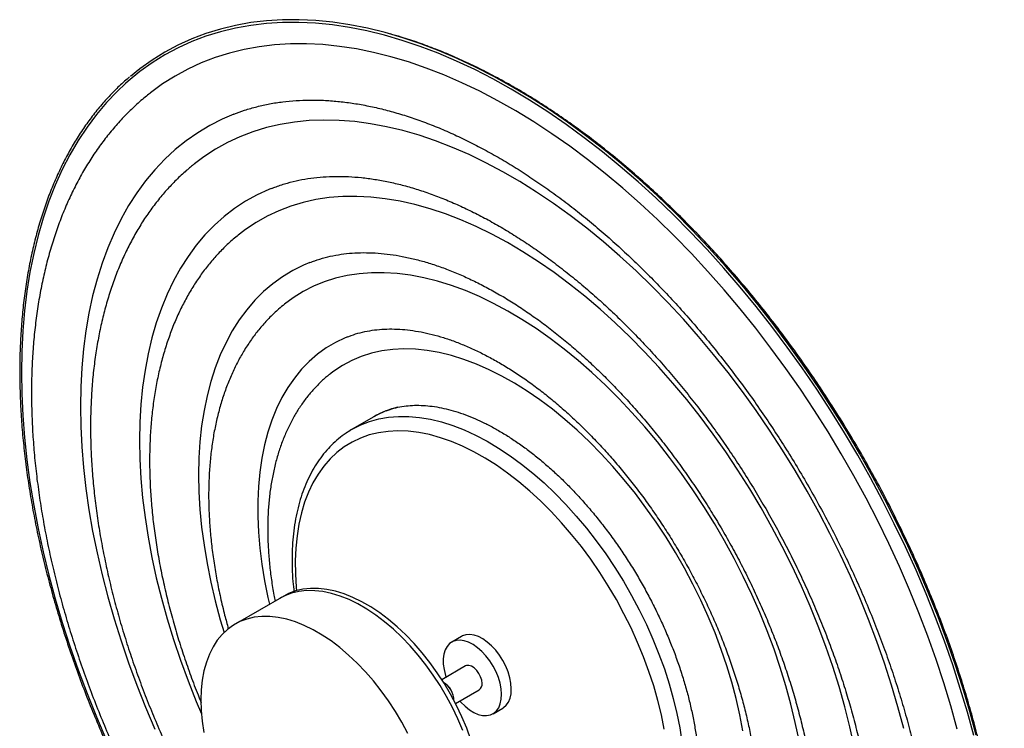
# Paper-space layout '_Isométrica' of a CAD drawing. Header units: millimetres. Extents: x -742 to -384, y -750 to -289.
# Tile 2 of 2: x -742 to -384, y -546 to -289. Entities that reach past the tile are written whole.
import ezdxf

# ---------------------------------------------------------------- set-up
doc = ezdxf.new("R2010")
doc.units = ezdxf.units.MM

psp = doc.layouts.new('_Isométrica')

# ---------------------------------------------------------------- linework, layer by layer
at = {"color": 7, "linetype": 'Continuous', "lineweight": 25}
for p, q in [((-613, -432.72), (-620.78, -437.21)), ((-621.01, -437.35), (-620.78, -437.21)), ((-645.68, -497.77), (-663.36, -507.98)), ((-581.11, -512.46), (-584.65, -514.5)), ((-579.65, -523.16), (-588.29, -528.15)), ((-583.29, -536.81), (-574.65, -531.82)), ((-569.65, -540.48), (-566.12, -538.44))]:
    psp.add_line(p, q, dxfattribs=at)
at = {"color": 7, "linetype": 'Continuous', "lineweight": 25, "flags": 128}
for points in [[(-395.01, -548.43), (-397.32, -539.88), (-399.87, -531.31), (-402.65, -522.72), (-405.65, -514.13), (-408.87, -505.54), (-412.3, -496.98), (-415.95, -488.44), (-419.8, -479.95), (-423.85, -471.51), (-428.1, -463.14), (-432.53, -454.85), (-437.15, -446.65), (-441.95, -438.55), (-446.91, -430.56), (-452.03, -422.7), (-457.32, -414.97), (-462.74, -407.39), (-468.31, -399.96), (-474.01, -392.7), (-479.84, -385.62), (-485.78, -378.73), (-491.83, -372.03), (-497.98, -365.54), (-504.22, -359.26), (-510.55, -353.21), (-516.94, -347.39), (-523.4, -341.81), (-529.92, -336.48), (-536.48, -331.4), (-543.08, -326.59), (-549.71, -322.05), (-556.35, -317.78), (-563.01, -313.79), (-569.66, -310.09), (-576.31, -306.69), (-582.94, -303.58), (-589.54, -300.77), (-596.1, -298.27), (-602.61, -296.08), (-609.07, -294.2), (-615.47, -292.64), (-621.79, -291.39), (-628.03, -290.46), (-634.18, -289.85), (-640.23, -289.56), (-646.18, -289.6), (-652, -289.95), (-657.7, -290.63), (-663.27, -291.62), (-668.7, -292.94), (-673.98, -294.57), (-679.11, -296.51), (-684.07, -298.77), (-688.86, -301.34), (-693.48, -304.21), (-697.92, -307.38), (-702.16, -310.84), (-703.19, -311.75)], [(-394.07, -548.31), (-396.39, -539.74), (-398.95, -531.14), (-401.73, -522.52), (-404.74, -513.9), (-407.97, -505.28), (-411.42, -496.69), (-415.08, -488.12), (-418.94, -479.6), (-423.01, -471.13), (-427.27, -462.74), (-431.72, -454.42), (-436.35, -446.19), (-441.16, -438.06), (-446.14, -430.05), (-451.29, -422.16), (-456.59, -414.4), (-462.03, -406.79), (-467.62, -399.34), (-473.34, -392.06), (-479.19, -384.96), (-485.15, -378.04), (-491.22, -371.32), (-497.39, -364.8), (-503.65, -358.51), (-510, -352.43), (-516.41, -346.59), (-522.9, -340.99), (-529.43, -335.65), (-536.02, -330.55), (-542.64, -325.72), (-549.29, -321.16), (-555.96, -316.88), (-562.64, -312.88), (-569.31, -309.17), (-575.98, -305.76), (-582.63, -302.64), (-589.25, -299.82), (-595.84, -297.31), (-602.38, -295.11), (-608.86, -293.23), (-615.28, -291.66), (-621.62, -290.4), (-627.88, -289.47), (-634.05, -288.86), (-640.12, -288.57), (-646.08, -288.61), (-651.93, -288.96), (-657.65, -289.64), (-663.24, -290.64), (-668.69, -291.96), (-673.98, -293.6), (-679.13, -295.55), (-684.11, -297.81), (-688.92, -300.38), (-693.55, -303.26), (-698, -306.45), (-701.4, -309.18)], [(-401.03, -546.1), (-403.35, -537.69), (-405.9, -529.25), (-408.68, -520.8), (-411.68, -512.34), (-414.9, -503.9), (-418.33, -495.48), (-421.98, -487.09), (-425.82, -478.75), (-429.87, -470.47), (-434.11, -462.26), (-438.54, -454.13), (-443.15, -446.1), (-447.93, -438.17), (-452.88, -430.37), (-457.99, -422.68), (-463.25, -415.15), (-468.66, -407.76), (-474.2, -400.53), (-479.87, -393.47), (-485.66, -386.6), (-491.57, -379.92), (-497.57, -373.44), (-503.68, -367.18), (-509.86, -361.13), (-516.13, -355.32), (-522.46, -349.74), (-528.85, -344.4), (-535.3, -339.33), (-541.78, -334.51), (-548.29, -329.96), (-554.83, -325.68), (-561.37, -321.69), (-567.92, -317.98), (-574.46, -314.56), (-580.98, -311.44), (-587.48, -308.62), (-593.95, -306.11), (-600.36, -303.91), (-606.73, -302.02), (-613.03, -300.44), (-619.26, -299.18), (-625.4, -298.24), (-631.46, -297.63), (-637.42, -297.33), (-643.26, -297.35), (-649, -297.7), (-654.6, -298.37), (-660.08, -299.35), (-665.41, -300.66), (-670.6, -302.29), (-675.63, -304.22), (-680.5, -306.47), (-685.19, -309.03), (-689.71, -311.9), (-694.05, -315.06), (-694.37, -315.31)], [(-663.83, -322.85), (-668.06, -324.67), (-672.59, -326.99), (-676.94, -329.6), (-681.12, -332.52), (-685.11, -335.73), (-688.91, -339.24), (-692.51, -343.03), (-695.9, -347.09), (-699.09, -351.43), (-702.05, -356.04), (-704.8, -360.9), (-707.33, -366.01), (-709.62, -371.37), (-711.69, -376.96), (-713.52, -382.77), (-715.11, -388.8), (-716.46, -395.04), (-717.56, -401.47), (-718.43, -408.09), (-719.05, -414.89), (-719.42, -421.85), (-719.54, -428.96), (-719.42, -436.22), (-719.05, -443.61), (-718.43, -451.12), (-717.56, -458.73), (-716.46, -466.45), (-715.11, -474.24), (-713.52, -482.11), (-711.69, -490.04), (-709.62, -498.01), (-707.33, -506.02), (-704.8, -514.04), (-702.05, -522.08), (-699.09, -530.11), (-695.9, -538.12), (-692.51, -546.11)], [(-420.43, -545.9), (-422.52, -538.03), (-424.84, -530.12), (-427.39, -522.2), (-430.17, -514.27), (-433.17, -506.35), (-436.38, -498.45), (-439.81, -490.59), (-443.44, -482.78), (-447.26, -475.02), (-451.29, -467.34), (-455.49, -459.75), (-459.88, -452.25), (-464.44, -444.87), (-469.16, -437.61), (-474.04, -430.48), (-479.06, -423.51), (-484.23, -416.69), (-489.53, -410.05), (-494.95, -403.58), (-500.48, -397.31), (-506.12, -391.25), (-511.85, -385.39), (-517.66, -379.76), (-523.56, -374.36), (-529.51, -369.2), (-535.53, -364.29), (-541.59, -359.64), (-547.68, -355.26), (-553.8, -351.15), (-559.94, -347.32), (-566.08, -343.77), (-572.21, -340.52), (-578.33, -337.56), (-584.43, -334.91), (-590.49, -332.57), (-596.5, -330.53), (-602.46, -328.81), (-608.35, -327.41), (-614.17, -326.32), (-619.9, -325.56), (-625.54, -325.12), (-631.07, -325), (-636.49, -325.21), (-641.79, -325.74), (-646.95, -326.59), (-651.98, -327.76), (-656.86, -329.25), (-661.58, -331.06), (-666.14, -333.18), (-670.52, -335.61), (-674.73, -338.35), (-678.07, -340.84)], [(-650.21, -349.86), (-651.06, -350.21), (-655.39, -352.2), (-659.54, -354.49), (-663.52, -357.1), (-667.31, -360), (-670.9, -363.2), (-674.3, -366.68), (-677.49, -370.45), (-680.47, -374.5), (-683.23, -378.81), (-685.77, -383.38), (-688.08, -388.21), (-690.16, -393.28), (-692, -398.58), (-693.61, -404.1), (-694.97, -409.84), (-696.09, -415.78), (-696.96, -421.91), (-697.59, -428.23), (-697.96, -434.71), (-698.09, -441.35), (-697.96, -448.13), (-697.59, -455.05), (-696.96, -462.08), (-696.09, -469.22), (-694.97, -476.45), (-693.61, -483.76), (-692, -491.14), (-690.16, -498.57), (-688.08, -506.04), (-685.77, -513.53), (-683.23, -521.04), (-680.47, -528.54), (-677.49, -536.02), (-675.57, -540.58)], [(-438.4, -552.42), (-440, -545.22), (-441.83, -537.96), (-443.9, -530.67), (-446.2, -523.36), (-448.73, -516.04), (-451.47, -508.72), (-454.43, -501.43), (-457.6, -494.17), (-460.97, -486.96), (-464.54, -479.81), (-468.3, -472.74), (-472.25, -465.76), (-476.37, -458.88), (-480.65, -452.12), (-485.09, -445.48), (-489.69, -438.99), (-494.43, -432.66), (-499.29, -426.49), (-504.29, -420.5), (-509.39, -414.71), (-514.6, -409.11), (-519.9, -403.73), (-525.29, -398.57), (-530.75, -393.64), (-536.27, -388.96), (-541.84, -384.52), (-547.45, -380.35), (-553.09, -376.45), (-558.76, -372.82), (-564.43, -369.48), (-570.09, -366.42), (-575.75, -363.66), (-581.38, -361.2), (-586.97, -359.04), (-592.52, -357.2), (-598.01, -355.66), (-603.43, -354.45), (-608.78, -353.55), (-614.03, -352.97), (-619.19, -352.71), (-624.24, -352.78), (-629.17, -353.16), (-633.98, -353.87), (-638.64, -354.89), (-643.16, -356.24), (-647.53, -357.9), (-651.73, -359.86), (-655.76, -362.14), (-659.62, -364.72), (-661.79, -366.38)], [(-636.17, -376.71), (-638.51, -377.69), (-642.4, -379.63), (-646.13, -381.89), (-649.67, -384.44), (-653.01, -387.29), (-656.17, -390.43), (-659.11, -393.85), (-661.85, -397.55), (-664.37, -401.52), (-666.66, -405.75), (-668.73, -410.22), (-670.56, -414.94), (-672.16, -419.88), (-673.52, -425.05), (-674.64, -430.42), (-675.51, -435.99), (-676.13, -441.74), (-676.5, -447.66), (-676.63, -453.73), (-676.5, -459.96), (-676.13, -466.31), (-675.51, -472.78), (-674.64, -479.35), (-673.52, -486.01), (-672.16, -492.74), (-670.56, -499.53), (-668.73, -506.37), (-667.36, -511)], [(-458.48, -550.15), (-459.82, -543.62), (-461.41, -537.04), (-463.22, -530.41), (-465.27, -523.76), (-467.54, -517.1), (-470.03, -510.44), (-472.73, -503.8), (-475.65, -497.2), (-478.76, -490.65), (-482.07, -484.17), (-485.56, -477.76), (-489.23, -471.45), (-493.07, -465.26), (-497.07, -459.18), (-501.23, -453.25), (-505.52, -447.46), (-509.95, -441.85), (-514.5, -436.41), (-519.16, -431.16), (-523.92, -426.11), (-528.77, -421.28), (-533.7, -416.67), (-538.7, -412.3), (-543.76, -408.18), (-548.86, -404.31), (-553.99, -400.71), (-559.14, -397.38), (-564.3, -394.32), (-569.46, -391.56), (-574.6, -389.09), (-579.71, -386.92), (-584.79, -385.06), (-589.82, -383.5), (-594.79, -382.26), (-599.68, -381.33), (-604.49, -380.72), (-609.2, -380.43), (-613.81, -380.45), (-618.3, -380.8), (-622.66, -381.46), (-626.89, -382.45), (-630.96, -383.74), (-634.89, -385.35), (-638.64, -387.27), (-642.23, -389.49), (-645.4, -391.82)], [(-622.42, -403.66), (-623.36, -404.05), (-626.9, -405.73), (-630.26, -407.73), (-633.44, -410.02), (-636.43, -412.61), (-639.22, -415.48), (-641.81, -418.64), (-644.19, -422.06), (-646.34, -425.75), (-648.27, -429.69), (-649.97, -433.88), (-651.44, -438.29), (-652.67, -442.92), (-653.66, -447.76), (-654.4, -452.79), (-654.89, -458), (-655.14, -463.37), (-655.14, -468.9), (-654.89, -474.56), (-654.4, -480.35), (-653.66, -486.23), (-652.67, -492.21), (-651.44, -498.26), (-650.87, -500.77)], [(-478.83, -546.71), (-479.94, -540.89), (-481.29, -535), (-482.87, -529.06), (-484.68, -523.1), (-486.72, -517.13), (-488.98, -511.16), (-491.45, -505.22), (-494.13, -499.32), (-497.01, -493.48), (-500.08, -487.71), (-503.33, -482.03), (-506.75, -476.46), (-510.33, -471.01), (-514.07, -465.7), (-517.94, -460.55), (-521.95, -455.56), (-526.07, -450.76), (-530.31, -446.16), (-534.63, -441.77), (-539.04, -437.6), (-543.51, -433.67), (-548.05, -429.98), (-552.62, -426.56), (-557.23, -423.4), (-561.85, -420.51), (-566.48, -417.91), (-571.09, -415.61), (-575.69, -413.6), (-580.24, -411.9), (-584.75, -410.51), (-589.19, -409.43), (-593.56, -408.66), (-597.84, -408.22), (-602.02, -408.1), (-606.09, -408.3), (-610.03, -408.82), (-613.84, -409.65), (-617.5, -410.81), (-621, -412.27), (-624.34, -414.05), (-627.5, -416.12), (-628.98, -417.25)], [(-608.54, -430.57), (-610.74, -431.53), (-613, -432.72)], [(-580.63, -546.57), (-582.4, -542.4), (-584.37, -538.28), (-586.53, -534.23), (-588.87, -530.27), (-591.38, -526.44), (-594.04, -522.74), (-596.83, -519.21), (-599.74, -515.86), (-602.76, -512.72), (-605.86, -509.8), (-609.02, -507.12), (-612.23, -504.69), (-615.47, -502.53), (-618.72, -500.66), (-621.96, -499.07), (-625.18, -497.79), (-628.34, -496.82), (-631.44, -496.16), (-634.45, -495.83), (-637.37, -495.81), (-640.16, -496.12), (-642.82, -496.74), (-645.33, -497.68), (-647.1, -498.59)], [(-580.63, -546.57), (-582.4, -542.4), (-584.37, -538.28), (-586.53, -534.23), (-588.87, -530.27), (-591.38, -526.44), (-594.04, -522.74), (-596.83, -519.21), (-599.74, -515.86), (-602.76, -512.72), (-605.86, -509.8), (-609.02, -507.12), (-612.23, -504.69), (-615.47, -502.53), (-618.72, -500.66), (-621.96, -499.07), (-625.18, -497.79), (-628.34, -496.82), (-631.44, -496.16), (-634.45, -495.83), (-637.37, -495.81), (-640.16, -496.12), (-642.82, -496.74), (-645.33, -497.68), (-647.1, -498.59)], [(-577.66, -549.95), (-579.22, -545.75), (-580.98, -541.58), (-582.95, -537.46), (-585.11, -533.41), (-587.46, -529.46), (-589.96, -525.62), (-592.62, -521.93), (-595.42, -518.4), (-598.33, -515.05), (-601.34, -511.91), (-604.44, -508.98), (-607.61, -506.3), (-610.82, -503.87), (-614.06, -501.72), (-617.31, -499.84), (-620.55, -498.26), (-623.76, -496.98), (-626.93, -496), (-630.02, -495.35), (-633.04, -495.01), (-635.95, -494.99), (-638.75, -495.3), (-641.4, -495.92), (-643.91, -496.86), (-645.68, -497.77)], [(-600.63, -547.66), (-602.79, -543.61), (-605.13, -539.66), (-607.64, -535.82), (-610.3, -532.13), (-613.09, -528.6), (-616.01, -525.25), (-619.02, -522.11), (-622.12, -519.19), (-625.28, -516.51), (-628.5, -514.08), (-631.74, -511.92), (-634.99, -510.05), (-638.23, -508.46), (-641.44, -507.18), (-644.6, -506.21), (-647.7, -505.55), (-650.72, -505.22), (-653.63, -505.2), (-656.42, -505.5), (-659.08, -506.13), (-661.59, -507.07), (-663.93, -508.32), (-666.09, -509.87), (-668.06, -511.72), (-669.83, -513.85), (-671.38, -516.25), (-672.71, -518.91), (-673.81, -521.81), (-674.67, -524.93), (-675.29, -528.26), (-675.66, -531.77), (-675.79, -535.45), (-675.66, -539.27), (-675.29, -543.21), (-674.67, -547.26)], [(-566.54, -533.45), (-566.69, -531.5), (-567.08, -529.45), (-567.71, -527.36), (-568.56, -525.27), (-569.61, -523.23), (-570.83, -521.3), (-572.21, -519.51), (-573.7, -517.9), (-575.27, -516.52), (-576.89, -515.4), (-578.51, -514.56), (-580.1, -514.02), (-581.62, -513.8), (-583.03, -513.9), (-584.31, -514.32), (-585.42, -515.05), (-586.34, -516.07), (-587.04, -517.35), (-587.51, -518.88), (-587.74, -520.61), (-587.71, -522.49), (-587.44, -524.5), (-586.93, -526.57), (-586.72, -527.24)], [(-563.01, -531.41), (-563.15, -529.46), (-563.55, -527.41), (-564.17, -525.32), (-565.02, -523.23), (-566.07, -521.19), (-567.3, -519.26), (-568.67, -517.46), (-570.16, -515.86), (-571.73, -514.48), (-573.35, -513.36), (-574.97, -512.52), (-576.56, -511.98), (-578.08, -511.76), (-579.5, -511.86), (-580.78, -512.28), (-581.11, -512.46)], [(-573.62, -529.48), (-573.76, -528.29), (-574.15, -527.05), (-574.77, -525.84), (-575.57, -524.76), (-576.48, -523.87), (-577.44, -523.25), (-578.38, -522.95), (-579.23, -522.99), (-579.65, -523.16)], [(-566.12, -538.44), (-565.87, -538.29), (-564.86, -537.42), (-564.05, -536.26), (-563.46, -534.85), (-563.11, -533.22), (-563.01, -531.41)], [(-581.72, -535.9), (-581.36, -536.3), (-579.82, -537.8), (-578.23, -539.05), (-576.6, -540.04), (-574.99, -540.73), (-573.43, -541.11), (-571.96, -541.17), (-570.61, -540.91), (-569.41, -540.33), (-568.39, -539.46), (-567.58, -538.3), (-567, -536.89), (-566.65, -535.26), (-566.54, -533.45)]]:
    psp.add_lwpolyline(points, dxfattribs=at)
at = {"color": 8, "linetype": 'Continuous', "lineweight": 25, "flags": 128}
for points in [[(-703.19, -311.75), (-706.22, -314.6), (-710.07, -318.65), (-713.72, -322.97), (-717.15, -327.57), (-720.37, -332.44), (-723.37, -337.57), (-726.15, -342.96), (-728.69, -348.59), (-731.01, -354.46), (-733.09, -360.56), (-734.93, -366.88), (-736.53, -373.42), (-737.89, -380.16), (-739.01, -387.09), (-739.88, -394.21), (-740.5, -401.5), (-740.87, -408.96), (-741, -416.58), (-740.87, -424.33), (-740.5, -432.22), (-739.88, -440.23), (-739.01, -448.36), (-737.89, -456.58), (-736.53, -464.89), (-734.93, -473.27), (-733.09, -481.72), (-731.01, -490.23), (-728.69, -498.77), (-726.15, -507.34), (-723.37, -515.93), (-720.37, -524.52), (-717.15, -533.11), (-713.72, -541.68), (-710.07, -550.21)], [(-620.78, -437.21), (-620.77, -437.21), (-617.72, -435.65), (-614.51, -434.4), (-611.14, -433.47), (-607.63, -432.85), (-603.99, -432.56), (-600.23, -432.58), (-596.37, -432.93), (-592.42, -433.59), (-588.39, -434.57), (-584.31, -435.86), (-580.17, -437.47), (-576, -439.37), (-571.81, -441.58), (-567.62, -444.07), (-563.45, -446.84), (-559.29, -449.88), (-555.18, -453.19), (-551.12, -456.74), (-547.13, -460.52), (-543.23, -464.53), (-539.42, -468.75), (-535.72, -473.16), (-532.14, -477.75), (-528.7, -482.49), (-525.41, -487.39), (-522.28, -492.41), (-519.31, -497.55), (-516.53, -502.77), (-513.94, -508.07), (-511.55, -513.42), (-509.37, -518.82), (-507.4, -524.22), (-505.65, -529.63), (-504.14, -535.02), (-502.85, -540.37), (-501.81, -545.66), (-501.01, -550.87)], [(-507.45, -546.12), (-508.49, -540.94), (-509.76, -535.71), (-511.27, -530.43), (-513, -525.14), (-514.96, -519.85), (-517.13, -514.58), (-519.51, -509.35), (-522.08, -504.18), (-524.84, -499.08), (-527.78, -494.09), (-530.89, -489.2), (-534.15, -484.45), (-537.56, -479.85), (-541.1, -475.41), (-544.75, -471.16), (-548.52, -467.11), (-552.37, -463.26), (-556.3, -459.65), (-560.3, -456.27), (-564.34, -453.15), (-568.42, -450.29), (-572.51, -447.71), (-576.61, -445.41), (-580.7, -443.4), (-584.77, -441.69), (-588.79, -440.29), (-592.76, -439.19), (-596.65, -438.41), (-600.47, -437.95), (-604.18, -437.81), (-607.79, -437.99), (-611.26, -438.49), (-614.61, -439.3), (-617.8, -440.43), (-620.83, -441.87), (-623.69, -443.62), (-626.36, -445.66), (-628.85, -447.99), (-631.13, -450.61), (-633.2, -453.5), (-635.06, -456.65), (-636.69, -460.06), (-638.09, -463.7), (-639.25, -467.57), (-640.18, -471.64), (-640.86, -475.92), (-641.3, -480.37), (-641.49, -484.99), (-641.43, -489.76), (-641.13, -494.66), (-641.02, -495.81)]]:
    psp.add_lwpolyline(points, dxfattribs=at)
at = {"color": 7, "linetype": 'Continuous', "lineweight": 25}
for centre, radius, start, end in [((-596.02, -462.21), 34.02, 104.1375, 119.937), ((-591.32, -535.67), 7.44, 359.8479, 60.1467), ((-591.28, -535.65), 7.41, 359.6961, 60.2985), ((-576.12, -529.77), 2.53, 305.6833, 6.65)]:
    psp.add_arc(centre, radius, start, end, dxfattribs=at)
for points, knots in [([(-383.89, -621.42), (-383.89, -620.11), (-383.91, -616.34), (-384.12, -610.01), (-384.58, -602.4), (-385.26, -594.68), (-386.18, -586.87), (-387.31, -578.98), (-388.67, -571.02), (-390.24, -562.99), (-392.04, -554.92), (-394.05, -546.81), (-396.27, -538.66), (-398.7, -530.49), (-401.33, -522.31), (-404.17, -514.13), (-407.21, -505.96), (-410.44, -497.81), (-413.87, -489.68), (-417.48, -481.59), (-421.27, -473.56), (-425.24, -465.58), (-429.38, -457.66), (-433.69, -449.83), (-438.17, -442.08), (-442.8, -434.43), (-447.58, -426.89), (-452.5, -419.46), (-457.57, -412.15), (-462.76, -404.98), (-468.09, -397.95), (-473.53, -391.08), (-479.09, -384.36), (-484.76, -377.81), (-490.52, -371.44), (-496.38, -365.25), (-502.32, -359.26), (-508.34, -353.46), (-514.44, -347.87), (-520.6, -342.49), (-526.81, -337.34), (-533.08, -332.41), (-539.38, -327.72), (-545.72, -323.26), (-552.09, -319.05), (-558.48, -315.09), (-564.88, -311.39), (-571.28, -307.95), (-577.68, -304.77), (-584.07, -301.87), (-590.44, -299.24), (-596.78, -296.9), (-602.29, -295.06), (-605.67, -294.12), (-606.96, -293.76)], [0, 0, 0, 0, 0.010328, 0.029906, 0.049482, 0.069054, 0.088623, 0.108188, 0.12775, 0.147307, 0.16686, 0.186409, 0.205954, 0.225496, 0.245034, 0.26457, 0.284102, 0.303632, 0.32316, 0.342686, 0.36221, 0.381733, 0.401255, 0.420776, 0.440298, 0.459819, 0.479341, 0.498863, 0.518387, 0.537912, 0.557438, 0.576967, 0.596498, 0.616032, 0.635568, 0.655108, 0.674652, 0.6942, 0.713752, 0.733308, 0.752869, 0.772434, 0.792004, 0.811579, 0.831158, 0.850741, 0.870328, 0.889918, 0.90951, 0.929101, 0.948692, 0.968278, 0.987858, 1, 1, 1, 1]), ([(-701.67, -309.27), (-702.94, -310.38), (-705.52, -312.64), (-709.19, -316.37), (-712.74, -320.38), (-716.09, -324.64), (-719.26, -329.14), (-722.22, -333.89), (-724.99, -338.86), (-727.56, -344.07), (-729.91, -349.49), (-732.06, -355.12), (-734, -360.96), (-735.72, -366.99), (-737.23, -373.22), (-738.52, -379.63), (-739.59, -386.22), (-740.43, -392.97), (-741.06, -399.87), (-741.46, -406.93), (-741.64, -414.13), (-741.59, -421.46), (-741.32, -428.91), (-740.83, -436.47), (-740.11, -444.14), (-739.18, -451.9), (-738.02, -459.74), (-736.64, -467.66), (-735.05, -475.64), (-733.24, -483.68), (-731.21, -491.76), (-728.98, -499.88), (-726.54, -508.02), (-723.9, -516.17), (-721.05, -524.33), (-718, -532.48), (-714.77, -540.62), (-711.34, -548.72), (-707.72, -556.79), (-703.93, -564.82), (-699.96, -572.79), (-695.82, -580.68), (-691.51, -588.51), (-687.04, -596.24), (-682.41, -603.88), (-677.64, -611.42), (-672.72, -618.84), (-667.67, -626.13), (-662.48, -633.29), (-657.17, -640.31), (-651.74, -647.18), (-646.2, -653.89), (-640.56, -660.43), (-634.82, -666.79), (-628.99, -672.97), (-623.07, -678.96), (-617.08, -684.74), (-611.03, -690.32), (-604.91, -695.69), (-598.74, -700.83), (-592.52, -705.75), (-586.27, -710.44), (-579.99, -714.88), (-573.68, -719.09), (-567.37, -723.04), (-561.04, -726.73), (-554.72, -730.17), (-548.41, -733.34), (-542.11, -736.25), (-535.85, -738.88), (-529.61, -741.24), (-523.42, -743.33), (-517.27, -745.13), (-511.18, -746.64), (-505.16, -747.88), (-499.2, -748.82), (-493.33, -749.48), (-487.55, -749.85), (-481.85, -749.93), (-476.26, -749.73), (-470.78, -749.23), (-465.41, -748.45), (-460.17, -747.38), (-455.06, -746.01), (-450.52, -744.55), (-447.75, -743.42), (-446.59, -742.94)], [0, 0, 0, 0, 0.011518, 0.023448, 0.03538, 0.047314, 0.059251, 0.071189, 0.083131, 0.095074, 0.107019, 0.118966, 0.130915, 0.142865, 0.154816, 0.166767, 0.17872, 0.190672, 0.202625, 0.214579, 0.226532, 0.238485, 0.250438, 0.262391, 0.274344, 0.286297, 0.29825, 0.310202, 0.322154, 0.334106, 0.346058, 0.358009, 0.36996, 0.381912, 0.393863, 0.405813, 0.417764, 0.429715, 0.441665, 0.453616, 0.465566, 0.477516, 0.489467, 0.501417, 0.513367, 0.525318, 0.537268, 0.549218, 0.561169, 0.573119, 0.58507, 0.597021, 0.608972, 0.620923, 0.632874, 0.644825, 0.656777, 0.668729, 0.680681, 0.692633, 0.704586, 0.716538, 0.728491, 0.740445, 0.752398, 0.764352, 0.776305, 0.788259, 0.800213, 0.812167, 0.824121, 0.836074, 0.848027, 0.85998, 0.871932, 0.883882, 0.895832, 0.907779, 0.919725, 0.931669, 0.943611, 0.955551, 0.967488, 0.979422, 0.991354, 1, 1, 1, 1]), ([(-694.33, -315.33), (-694.9, -315.77), (-696.87, -317.29), (-700.06, -320.15), (-703.91, -323.93), (-707.55, -327.97), (-711.01, -332.26), (-714.28, -336.8), (-717.35, -341.58), (-720.21, -346.59), (-722.87, -351.84), (-725.32, -357.3), (-727.54, -362.99), (-729.55, -368.88), (-731.33, -374.97), (-732.89, -381.25), (-734.21, -387.71), (-735.31, -394.35), (-736.17, -401.14), (-736.8, -408.09), (-737.2, -415.17), (-737.37, -422.39), (-737.3, -429.74), (-737, -437.19), (-736.48, -444.74), (-735.72, -452.39), (-734.73, -460.12), (-733.52, -467.92), (-732.09, -475.78), (-730.44, -483.7), (-728.57, -491.66), (-726.48, -499.65), (-724.19, -507.66), (-721.68, -515.68), (-718.97, -523.71), (-716.05, -531.73), (-712.94, -539.73), (-709.64, -547.7), (-706.15, -555.64), (-702.47, -563.52), (-698.61, -571.35), (-694.58, -579.12), (-690.38, -586.8), (-686.02, -594.4), (-681.49, -601.9), (-676.82, -609.29), (-672, -616.57), (-667.03, -623.73), (-661.93, -630.74), (-656.71, -637.62), (-651.36, -644.35), (-645.89, -650.91), (-640.32, -657.31), (-634.64, -663.53), (-628.87, -669.56), (-623.01, -675.4), (-617.07, -681.04), (-611.06, -686.47), (-604.98, -691.69), (-598.84, -696.68), (-592.65, -701.44), (-586.41, -705.97), (-580.14, -710.26), (-573.83, -714.3), (-567.51, -718.08), (-561.17, -721.6), (-554.82, -724.86), (-548.47, -727.85), (-542.14, -730.56), (-535.82, -732.98), (-529.53, -735.13), (-523.28, -736.98), (-517.07, -738.55), (-510.91, -739.81), (-504.82, -740.78), (-498.8, -741.45), (-492.87, -741.82), (-487.02, -741.89), (-481.28, -741.65), (-475.65, -741.12), (-470.14, -740.3), (-464.76, -739.18), (-459.52, -737.75), (-455.44, -736.45), (-453.15, -735.51), (-452.51, -735.25)], [0, 0, 0, 0, 0.004762, 0.01656, 0.028383, 0.040239, 0.052135, 0.064075, 0.076061, 0.088096, 0.100178, 0.112304, 0.124471, 0.136674, 0.14891, 0.161172, 0.173455, 0.185756, 0.198069, 0.210391, 0.222719, 0.23505, 0.247382, 0.259712, 0.272039, 0.284363, 0.296683, 0.308998, 0.321308, 0.333613, 0.345914, 0.358209, 0.3705, 0.382787, 0.39507, 0.407349, 0.419625, 0.431898, 0.444169, 0.456437, 0.468704, 0.48097, 0.493235, 0.5055, 0.517765, 0.53003, 0.542296, 0.554564, 0.566833, 0.579104, 0.591378, 0.603655, 0.615935, 0.628219, 0.640507, 0.6528, 0.665098, 0.677401, 0.68971, 0.702024, 0.714344, 0.72667, 0.739001, 0.751338, 0.763679, 0.776024, 0.788371, 0.800719, 0.813066, 0.825408, 0.837743, 0.850066, 0.862374, 0.874662, 0.886924, 0.899155, 0.91135, 0.923503, 0.935612, 0.947672, 0.959683, 0.971645, 0.98356, 0.995432, 1, 1, 1, 1]), ([(-663.82, -322.87), (-662.53, -322.37), (-659.8, -321.34), (-655.45, -320.1), (-650.84, -319.07), (-646.1, -318.33), (-641.25, -317.87), (-636.29, -317.69), (-631.24, -317.79), (-626.09, -318.16), (-620.85, -318.81), (-615.52, -319.73), (-610.12, -320.93), (-604.64, -322.4), (-599.1, -324.14), (-593.5, -326.15), (-587.85, -328.43), (-582.16, -330.97), (-576.43, -333.78), (-570.67, -336.85), (-564.89, -340.18), (-559.11, -343.76), (-553.32, -347.58), (-547.54, -351.66), (-541.77, -355.97), (-536.03, -360.51), (-530.32, -365.29), (-524.66, -370.28), (-519.05, -375.49), (-513.49, -380.91), (-508, -386.52), (-502.59, -392.33), (-497.27, -398.32), (-492.03, -404.48), (-486.9, -410.82), (-481.88, -417.31), (-476.97, -423.94), (-472.18, -430.72), (-467.52, -437.62), (-463.01, -444.64), (-458.63, -451.77), (-454.41, -459), (-450.34, -466.31), (-446.43, -473.7), (-442.69, -481.16), (-439.13, -488.67), (-435.74, -496.22), (-432.54, -503.8), (-429.53, -511.41), (-426.71, -519.03), (-424.08, -526.64), (-421.65, -534.25), (-419.43, -541.82), (-417.41, -549.37), (-415.6, -556.86), (-414, -564.3), (-412.61, -571.67), (-411.44, -578.96), (-410.48, -586.16), (-409.73, -593.26), (-409.21, -600.24), (-408.88, -607.04), (-408.84, -611.45), (-408.82, -613.61)], [0, 0, 0, 0, 0.015486, 0.03267, 0.04976, 0.066745, 0.083621, 0.100392, 0.117066, 0.133655, 0.150172, 0.166627, 0.183034, 0.199403, 0.215743, 0.232062, 0.248366, 0.264661, 0.280952, 0.297242, 0.313533, 0.329827, 0.346126, 0.362431, 0.378743, 0.395062, 0.41139, 0.427725, 0.444067, 0.460418, 0.476775, 0.493139, 0.50951, 0.525886, 0.542267, 0.558652, 0.575042, 0.591435, 0.607831, 0.624228, 0.640628, 0.657028, 0.673428, 0.689827, 0.706226, 0.722622, 0.739016, 0.755406, 0.771793, 0.788175, 0.804552, 0.820923, 0.837288, 0.853646, 0.869997, 0.88634, 0.902675, 0.919001, 0.935318, 0.951627, 0.967926, 0.984218, 1, 1, 1, 1]), ([(-678.05, -340.85), (-679.07, -341.67), (-681.39, -343.54), (-684.81, -346.75), (-688.32, -350.44), (-691.64, -354.38), (-694.77, -358.57), (-697.71, -363.01), (-700.44, -367.68), (-702.96, -372.58), (-705.27, -377.71), (-707.36, -383.05), (-709.23, -388.6), (-710.87, -394.35), (-712.29, -400.29), (-713.47, -406.4), (-714.43, -412.69), (-715.15, -419.13), (-715.63, -425.72), (-715.88, -432.44), (-715.9, -439.29), (-715.68, -446.25), (-715.23, -453.31), (-714.55, -460.47), (-713.65, -467.71), (-712.52, -475.01), (-711.16, -482.38), (-709.58, -489.8), (-707.79, -497.26), (-705.78, -504.75), (-703.56, -512.26), (-701.13, -519.77), (-698.5, -527.28), (-695.67, -534.78), (-692.64, -542.25), (-689.42, -549.69), (-686.02, -557.08), (-682.43, -564.41), (-678.67, -571.67), (-674.74, -578.86), (-670.65, -585.97), (-666.4, -592.97), (-661.99, -599.86), (-657.44, -606.64), (-652.75, -613.29), (-647.93, -619.8), (-642.98, -626.17), (-637.91, -632.37), (-632.73, -638.42), (-627.44, -644.28), (-622.06, -649.97), (-616.58, -655.46), (-611.03, -660.76), (-605.39, -665.84), (-599.69, -670.71), (-593.93, -675.36), (-588.12, -679.78), (-582.26, -683.96), (-576.37, -687.89), (-570.44, -691.58), (-564.5, -695), (-558.54, -698.17), (-552.58, -701.06), (-546.62, -703.68), (-540.68, -706.02), (-534.76, -708.07), (-528.88, -709.83), (-523.04, -711.3), (-517.25, -712.47), (-511.53, -713.34), (-505.88, -713.91), (-500.31, -714.18), (-494.84, -714.14), (-489.48, -713.8), (-484.23, -713.17), (-479.1, -712.24), (-474.12, -711), (-469.74, -709.67), (-467.09, -708.63), (-466.01, -708.2)], [0, 0, 0, 0, 0.00984, 0.0224113, 0.0350184, 0.0476713, 0.0603776, 0.0731423, 0.0859677, 0.0988535, 0.1117971, 0.1247941, 0.1378389, 0.1509248, 0.164045, 0.1771927, 0.1903615, 0.2035457, 0.2167403, 0.229941, 0.2431444, 0.2563469, 0.2695466, 0.282742, 0.2959321, 0.3091164, 0.3222944, 0.3354659, 0.3486312, 0.3617903, 0.3749437, 0.3880915, 0.4012344, 0.4143729, 0.4275074, 0.4406385, 0.4537668, 0.4668929, 0.4800174, 0.4931408, 0.5062639, 0.5193871, 0.532511, 0.5456362, 0.5587631, 0.5718925, 0.585025, 0.5981612, 0.6113016, 0.6244469, 0.6375976, 0.6507542, 0.6639172, 0.6770872, 0.6902643, 0.7034488, 0.7166409, 0.7298405, 0.7430472, 0.7562605, 0.7694794, 0.7827026, 0.795928, 0.8091522, 0.8223717, 0.8355821, 0.8487783, 0.8619544, 0.8751038, 0.8882192, 0.9012933, 0.9143191, 0.9272902, 0.9402016, 0.9530503, 0.9658356, 0.9785595, 0.9912268, 1, 1, 1, 1]), ([(-650.17, -349.89), (-649.6, -349.65), (-647.73, -348.87), (-644.39, -347.84), (-640.18, -346.8), (-635.85, -346.05), (-631.4, -345.58), (-626.84, -345.39), (-622.19, -345.48), (-617.44, -345.84), (-612.6, -346.47), (-607.67, -347.37), (-602.67, -348.55), (-597.6, -350), (-592.46, -351.71), (-587.26, -353.69), (-582.01, -355.94), (-576.73, -358.46), (-571.41, -361.23), (-566.06, -364.26), (-560.71, -367.54), (-555.35, -371.08), (-549.99, -374.86), (-544.65, -378.87), (-539.33, -383.12), (-534.05, -387.6), (-528.81, -392.3), (-523.62, -397.2), (-518.49, -402.32), (-513.43, -407.63), (-508.46, -413.12), (-503.57, -418.8), (-498.78, -424.64), (-494.09, -430.64), (-489.52, -436.79), (-485.07, -443.08), (-480.75, -449.5), (-476.57, -456.03), (-472.53, -462.68), (-468.64, -469.41), (-464.91, -476.23), (-461.35, -483.13), (-457.95, -490.08), (-454.73, -497.08), (-451.69, -504.12), (-448.84, -511.18), (-446.18, -518.25), (-443.71, -525.32), (-441.45, -532.38), (-439.38, -539.42), (-437.52, -546.41), (-435.87, -553.36), (-434.43, -560.25), (-433.2, -567.07), (-432.18, -573.8), (-431.38, -580.43), (-430.79, -586.95), (-430.41, -593.36), (-430.29, -598.09), (-430.28, -600.69), (-430.28, -601.23)], [0, 0, 0, 0, 0.0081785, 0.0268188, 0.0453394, 0.0637168, 0.0819434, 0.1000239, 0.117971, 0.135802, 0.1535357, 0.1711904, 0.1887831, 0.2063288, 0.2238401, 0.2413276, 0.2588002, 0.2762647, 0.2937267, 0.3111891, 0.3286553, 0.346128, 0.3636088, 0.381099, 0.3985992, 0.4161099, 0.433631, 0.4511623, 0.4687033, 0.4862536, 0.5038125, 0.5213793, 0.5389531, 0.5565332, 0.5741187, 0.5917087, 0.6093023, 0.6268987, 0.6444969, 0.6620961, 0.6796953, 0.6972932, 0.7148891, 0.7324819, 0.7500708, 0.7676548, 0.7852331, 0.8028048, 0.8203689, 0.8379247, 0.8554713, 0.873008, 0.8905341, 0.9080491, 0.9255525, 0.9430441, 0.9605239, 0.9779922, 0.9954498, 1, 1, 1, 1]), ([(-661.78, -366.42), (-662.37, -366.88), (-664.2, -368.3), (-667.06, -370.96), (-670.36, -374.37), (-673.46, -378.04), (-676.38, -381.95), (-679.09, -386.1), (-681.6, -390.49), (-683.9, -395.11), (-685.98, -399.96), (-687.84, -405.01), (-689.48, -410.27), (-690.89, -415.73), (-692.07, -421.36), (-693.01, -427.17), (-693.72, -433.14), (-694.2, -439.25), (-694.43, -445.5), (-694.43, -451.87), (-694.2, -458.35), (-693.74, -464.93), (-693.04, -471.6), (-692.12, -478.34), (-690.97, -485.16), (-689.59, -492.02), (-688, -498.92), (-686.19, -505.86), (-684.17, -512.81), (-681.94, -519.78), (-679.49, -526.73), (-677.4, -532.31), (-676.06, -535.56), (-675.67, -536.5)], [0, 0, 0, 0, 0.015587, 0.04765, 0.079814, 0.112113, 0.144575, 0.177217, 0.210049, 0.243069, 0.27627, 0.309637, 0.34315, 0.376786, 0.410522, 0.444336, 0.478207, 0.512117, 0.54605, 0.579993, 0.613935, 0.647868, 0.681787, 0.715688, 0.74957, 0.783433, 0.817274, 0.851096, 0.884899, 0.918683, 0.952452, 0.986207, 1, 1, 1, 1]), ([(-636.16, -376.74), (-635.58, -376.5), (-633.82, -375.78), (-630.71, -374.88), (-626.86, -374.01), (-622.89, -373.43), (-618.81, -373.13), (-614.63, -373.11), (-610.35, -373.36), (-605.98, -373.88), (-601.52, -374.67), (-596.98, -375.72), (-592.37, -377.05), (-587.69, -378.64), (-582.95, -380.5), (-578.16, -382.62), (-573.32, -385), (-568.46, -387.65), (-563.58, -390.54), (-558.68, -393.69), (-553.79, -397.08), (-548.9, -400.72), (-544.03, -404.59), (-539.2, -408.68), (-534.4, -412.99), (-529.66, -417.52), (-524.98, -422.25), (-520.37, -427.17), (-515.84, -432.28), (-511.4, -437.56), (-507.07, -443), (-502.84, -448.6), (-498.73, -454.34), (-494.75, -460.21), (-490.9, -466.19), (-487.2, -472.29), (-483.65, -478.48), (-480.25, -484.75), (-477.03, -491.09), (-473.97, -497.48), (-471.09, -503.92), (-468.39, -510.39), (-465.89, -516.87), (-463.57, -523.35), (-461.46, -529.83), (-459.54, -536.28), (-457.83, -542.69), (-456.33, -549.05), (-455.03, -555.35), (-453.95, -561.57), (-453.08, -567.7), (-452.42, -573.73), (-451.97, -579.63), (-451.76, -584.67), (-451.74, -587.7), (-451.74, -588.84)], [0, 0, 0, 0, 0.01009, 0.030596, 0.050914, 0.071012, 0.090889, 0.11056, 0.130054, 0.149401, 0.16863, 0.187769, 0.206842, 0.225868, 0.244863, 0.26384, 0.282809, 0.301776, 0.320746, 0.339724, 0.358713, 0.377715, 0.396731, 0.415761, 0.434806, 0.453866, 0.472938, 0.492024, 0.511121, 0.530229, 0.549347, 0.568472, 0.587604, 0.606742, 0.625883, 0.645027, 0.664173, 0.683318, 0.702462, 0.721602, 0.740737, 0.759866, 0.778988, 0.798101, 0.817203, 0.836295, 0.855373, 0.874438, 0.893487, 0.912521, 0.931538, 0.950539, 0.969523, 0.988491, 1, 1, 1, 1]), ([(-645.39, -391.87), (-646.11, -392.44), (-647.96, -393.91), (-650.73, -396.56), (-653.71, -399.78), (-656.49, -403.26), (-659.08, -406.98), (-661.46, -410.94), (-663.64, -415.12), (-665.6, -419.54), (-667.34, -424.17), (-668.85, -429), (-670.14, -434.02), (-671.19, -439.23), (-672, -444.61), (-672.57, -450.14), (-672.91, -455.81), (-673.01, -461.61), (-672.87, -467.52), (-672.49, -473.53), (-671.89, -479.63), (-671.05, -485.81), (-669.99, -492.05), (-668.69, -498.34), (-667.31, -504.21), (-666.26, -507.99), (-665.8, -509.65)], [0, 0, 0, 0, 0.026153, 0.066889, 0.107792, 0.14892, 0.190316, 0.232007, 0.274003, 0.316298, 0.358873, 0.401696, 0.44473, 0.487935, 0.531269, 0.574697, 0.618184, 0.661705, 0.705237, 0.748759, 0.792261, 0.835736, 0.87918, 0.922591, 0.965968, 1, 1, 1, 1]), ([(-622.4, -403.69), (-621.99, -403.52), (-620.55, -402.92), (-617.92, -402.15), (-614.5, -401.41), (-610.96, -400.97), (-607.32, -400.79), (-603.58, -400.88), (-599.74, -401.25), (-595.82, -401.87), (-591.8, -402.77), (-587.71, -403.92), (-583.55, -405.34), (-579.32, -407.03), (-575.04, -408.97), (-570.72, -411.18), (-566.36, -413.64), (-561.99, -416.35), (-557.6, -419.31), (-553.22, -422.52), (-548.85, -425.95), (-544.51, -429.62), (-540.21, -433.5), (-535.95, -437.6), (-531.76, -441.9), (-527.64, -446.39), (-523.6, -451.06), (-519.65, -455.89), (-515.81, -460.89), (-512.09, -466.03), (-508.49, -471.31), (-505.02, -476.7), (-501.7, -482.2), (-498.52, -487.79), (-495.51, -493.46), (-492.66, -499.19), (-489.99, -504.97), (-487.49, -510.79), (-485.19, -516.62), (-483.07, -522.46), (-481.15, -528.29), (-479.43, -534.09), (-477.92, -539.85), (-476.61, -545.56), (-475.51, -551.19), (-474.62, -556.74), (-473.94, -562.19), (-473.47, -567.52), (-473.23, -572.28), (-473.2, -575.21), (-473.19, -576.45)], [0, 0, 0, 0, 0.009005, 0.032095, 0.054873, 0.077289, 0.099353, 0.121109, 0.142611, 0.163916, 0.185075, 0.206127, 0.227109, 0.248047, 0.268961, 0.289867, 0.310773, 0.331688, 0.352617, 0.373565, 0.394533, 0.415524, 0.436536, 0.45757, 0.478624, 0.499697, 0.520787, 0.541892, 0.56301, 0.584138, 0.605275, 0.626419, 0.647566, 0.668716, 0.689864, 0.711009, 0.732148, 0.753279, 0.774399, 0.795507, 0.8166, 0.837676, 0.858732, 0.879768, 0.90078, 0.921768, 0.942732, 0.96367, 0.984583, 1, 1, 1, 1]), ([(-628.98, -417.3), (-629.36, -417.59), (-630.77, -418.67), (-633.04, -420.81), (-635.76, -423.71), (-638.27, -426.87), (-640.59, -430.26), (-642.71, -433.89), (-644.61, -437.75), (-646.29, -441.83), (-647.75, -446.12), (-648.98, -450.6), (-649.97, -455.27), (-650.73, -460.11), (-651.24, -465.11), (-651.51, -470.24), (-651.54, -475.5), (-651.32, -480.87), (-650.88, -486.32), (-650.19, -491.85), (-649.5, -496.28), (-648.96, -498.87), (-648.82, -499.58)], [0, 0, 0, 0, 0.018612, 0.069162, 0.119944, 0.171065, 0.222608, 0.274626, 0.327143, 0.380151, 0.433615, 0.487479, 0.54167, 0.596116, 0.650743, 0.705487, 0.760295, 0.81512, 0.869926, 0.924695, 0.979414, 1, 1, 1, 1]), ([(-608.53, -430.6), (-608.27, -430.49), (-607.13, -429.99), (-604.96, -429.39), (-602.04, -428.82), (-598.99, -428.53), (-595.85, -428.51), (-592.61, -428.75), (-589.28, -429.25), (-585.85, -430.01), (-582.34, -431.02), (-578.75, -432.3), (-575.1, -433.84), (-571.39, -435.63), (-567.63, -437.68), (-563.84, -439.98), (-560.04, -442.52), (-556.23, -445.31), (-552.43, -448.34), (-548.66, -451.59), (-544.92, -455.05), (-541.23, -458.73), (-537.61, -462.6), (-534.06, -466.65), (-530.6, -470.88), (-527.25, -475.27), (-524.01, -479.79), (-520.89, -484.45), (-517.91, -489.22), (-515.07, -494.09), (-512.39, -499.04), (-509.87, -504.06), (-507.53, -509.13), (-505.36, -514.22), (-503.38, -519.33), (-501.59, -524.44), (-500, -529.53), (-498.61, -534.57), (-497.43, -539.57), (-496.45, -544.49), (-495.68, -549.32), (-495.12, -554.04), (-494.77, -558.56), (-494.66, -561.88), (-494.65, -563.66), (-494.65, -564.07)], [0, 0, 0, 0, 0.0082187, 0.0352469, 0.061648, 0.0873557, 0.1124456, 0.1370441, 0.1612775, 0.1852533, 0.2090566, 0.232752, 0.2563876, 0.2799979, 0.3036047, 0.3272224, 0.3508635, 0.3745358, 0.3982433, 0.4219878, 0.4457688, 0.4695848, 0.4934333, 0.5173109, 0.5412142, 0.5651393, 0.589082, 0.6130382, 0.6370038, 0.6609743, 0.6849457, 0.7089122, 0.7328694, 0.7568131, 0.7807389, 0.8046425, 0.8285199, 0.8523669, 0.8761799, 0.8999554, 0.9236906, 0.9473838, 0.9710342, 0.993405, 1, 1, 1, 1]), ([(-621.01, -437.38), (-621.7, -437.79), (-623.36, -438.77), (-625.79, -440.63), (-628.32, -442.92), (-630.67, -445.47), (-632.82, -448.27), (-634.79, -451.3), (-636.54, -454.57), (-638.09, -458.06), (-639.42, -461.77), (-640.53, -465.68), (-641.42, -469.77), (-642.07, -474.03), (-642.5, -478.46), (-642.69, -483.02), (-642.65, -487.72), (-642.43, -492.13), (-642.11, -495.02), (-641.97, -496.27)], [0, 0, 0, 0, 0.042062, 0.101318, 0.160631, 0.220109, 0.279841, 0.339882, 0.400256, 0.460954, 0.521946, 0.583182, 0.64461, 0.706175, 0.76783, 0.829538, 0.891266, 0.952989, 1, 1, 1, 1])]:
    psp.add_open_spline(points, degree=3, knots=knots, dxfattribs=at)

doc.saveas('drawing.dxf')
